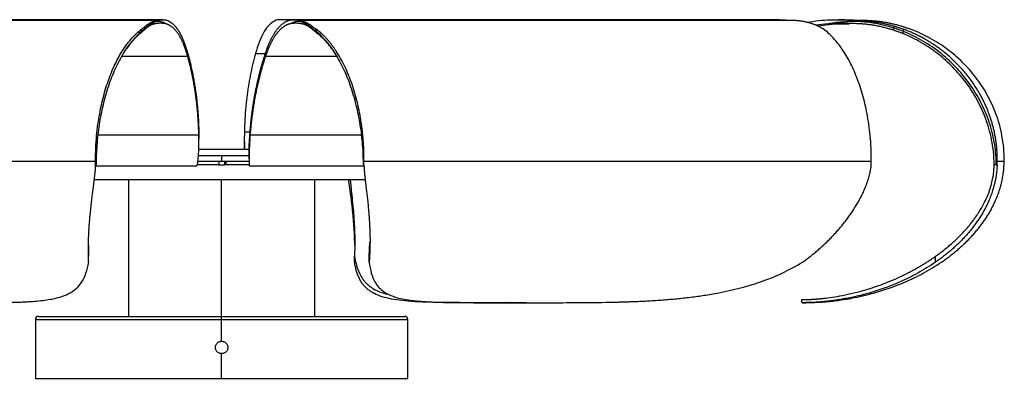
# Paper-space layout '_Derecha' of a CAD drawing. Header units: millimetres. Extents: x -192 to 312, y 0 to 116.
# Tile 2 of 2: x -5 to 312, y 0 to 116. Entities that reach past the tile are written whole.
import ezdxf

# ---------------------------------------------------------------- set-up
doc = ezdxf.new("R2010")
doc.units = ezdxf.units.MM

psp = doc.layouts.new('_Derecha')

# ---------------------------------------------------------------- linework, layer by layer
at = {"color": 7, "linetype": 'Continuous', "lineweight": 25}
for p, q in [((39.52, 115.42), (-121.61, 115.42)), ((41.06, 115.7), (-119.82, 115.7)), ((239.82, 115.7), (78.94, 115.7)), ((243.77, 115.42), (84.8, 115.42)), ((243.77, 115.42), (239.82, 115.61)), ((255.5, 114.4), (251.36, 113.88)), ((251.92, 113.69), (257.61, 114.4)), ((257.61, 114.4), (262.2, 114.4)), ((260.89, 115.7), (258.76, 115.7)), ((266.41, 115.42), (260.88, 115.61)), ((266.41, 115.42), (264.25, 115.42)), ((33.73, 111.23), (34.21, 111.88)), ((34.21, 111.88), (34.21, 112.62)), ((34.96, 112.29), (35.51, 112.95)), ((35.51, 112.95), (35.51, 113.63)), ((89.09, 113.63), (89.09, 112.95)), ((89.63, 112.29), (89.09, 112.95)), ((90.45, 112.62), (90.45, 111.88)), ((90.92, 111.23), (90.45, 111.88)), ((276.5, 112.29), (276.6, 112.95)), ((276.6, 113.63), (276.6, 112.95)), ((279.41, 111.23), (279.66, 111.88)), ((279.66, 112.62), (279.66, 111.88)), ((52.68, 76.32), (52.68, 77.26)), ((67.32, 77.26), (67.32, 76.32)), ((52.62, 73.9), (68.89, 73.9)), ((19.43, 69.9), (-146.21, 69.9)), ((68.78, 69.9), (52.35, 69.9)), ((52.53, 71.9), (68.86, 71.9)), ((59.11, 69.9), (59.11, 68.9)), ((60, 71.9), (60, 69.9)), ((61, 68.9), (61, 69.9)), ((61.38, 69.9), (61.38, 68.9)), ((68.82, 71.77), (68.82, 70.77)), ((269.27, 69.9), (105.84, 69.9)), ((105.84, 68.91), (105.84, 69.9)), ((309.82, 68.91), (309.84, 69.9)), ((312.06, 69.9), (309.84, 69.9)), ((19.41, 68.54), (51.89, 68.54)), ((19.58, 68.9), (19.43, 68.9)), ((59, 68.9), (61, 68.9)), ((69, 68.54), (105.86, 68.54)), ((105.69, 68.9), (105.84, 68.91)), ((309.54, 68.9), (308.85, 68.9)), ((309.54, 68.9), (309.82, 68.91)), ((106.26, 64), (18.94, 64)), ((30, 64), (30, 20)), ((60, 11.96), (60, 64)), ((90, 20), (90, 64)), ((17.11, 42.83), (17.17, 39.38)), ((107.53, 39.38), (107.77, 43.88)), ((17.17, 37.49), (17.17, 39.38)), ((102.83, 37.49), (102.83, 39.38)), ((107.53, 37.49), (107.53, 39.38)), ((290, 37.49), (290, 39.38)), ((151.33, 24.53), (152.04, 24.4)), ((152.04, 24.4), (152.85, 24.55)), ((158.24, 24.4), (152.04, 24.4)), ((154.31, 24.4), (155.55, 24.4)), ((246.94, 24.62), (246.94, 24.4)), ((246.97, 24.4), (246.99, 24.4)), ((1, 20), (119, 20)), ((0, 19), (0, 0)), ((120, 0), (120, 19)), ((60, 0), (60, 7.96)), ((0, 0), (120, 0))]:
    psp.add_line(p, q, dxfattribs=at)
at = {"color": 8, "linetype": 'Continuous', "lineweight": 25}
for p, q in [((70.91, 104.81), (74.13, 104.81)), ((49.09, 103.81), (27.78, 103.81)), ((97.15, 103.81), (74.13, 103.81)), ((67.34, 79.48), (69.18, 79.48)), ((52.66, 78.48), (20.18, 78.48)), ((105.06, 78.48), (69.18, 78.48)), ((0, 19), (120, 19))]:
    psp.add_line(p, q, dxfattribs=at)
at = {"color": 7, "linetype": 'Continuous', "lineweight": 25}
for centre, start, end in [((1, 19), 90, 180), ((119, 19), 0, 90)]:
    psp.add_arc(centre, 1, start, end, dxfattribs=at)
for points, knots in [([(38.83, 114.4), (38.76, 114.39), (38.63, 114.38), (38.43, 114.34), (38.23, 114.3), (38.03, 114.24), (37.82, 114.18), (37.57, 114.08), (37.25, 113.94), (36.88, 113.75), (36.51, 113.52), (36.13, 113.26), (35.75, 112.97), (35.36, 112.65), (35.09, 112.41), (34.96, 112.29)], [0, 0, 0, 0, 0.055278, 0.11041, 0.165402, 0.220264, 0.275008, 0.329646, 0.425422, 0.521008, 0.616509, 0.712046, 0.807749, 0.903719, 1, 1, 1, 1]), ([(35.51, 113.63), (35.58, 113.69), (35.73, 113.81), (35.96, 113.99), (36.18, 114.15), (36.4, 114.3), (36.62, 114.45), (36.84, 114.58), (37.06, 114.71), (37.27, 114.82), (37.48, 114.93), (37.69, 115.02), (37.9, 115.11), (38.11, 115.18), (38.32, 115.25), (38.52, 115.3), (38.73, 115.35), (38.93, 115.38), (39.13, 115.4), (39.33, 115.42), (39.46, 115.42), (39.52, 115.42)], [0, 0, 0, 0, 0.05287, 0.105637, 0.158308, 0.210886, 0.263381, 0.315814, 0.368205, 0.420576, 0.472946, 0.525336, 0.57776, 0.630236, 0.682778, 0.735398, 0.788107, 0.840915, 0.89383, 0.946857, 1, 1, 1, 1]), ([(41.95, 114.39), (41.08, 115.04), (40.1, 115.26), (37.94, 114.79), (36.76, 114.1), (35.51, 112.95)], [0, 0, 0, 0, 0.5, 0.5, 1, 1, 1, 1]), ([(41.95, 114.4), (41.86, 114.41), (41.67, 114.44), (41.39, 114.48), (41.12, 114.51), (40.84, 114.53), (40.55, 114.54), (40.27, 114.55), (39.98, 114.54), (39.7, 114.52), (39.41, 114.5), (39.12, 114.46), (38.93, 114.42), (38.83, 114.4)], [0, 0, 0, 0, 0.082375, 0.166387, 0.252056, 0.339404, 0.428453, 0.519229, 0.611757, 0.706067, 0.802189, 0.900155, 1, 1, 1, 1]), ([(39.52, 115.42), (39.59, 115.44), (39.72, 115.49), (39.91, 115.54), (40.1, 115.59), (40.29, 115.63), (40.48, 115.66), (40.66, 115.68), (40.85, 115.7), (41.03, 115.7), (41.21, 115.7), (41.39, 115.69), (41.57, 115.68), (41.74, 115.65), (41.92, 115.62), (42.09, 115.58), (42.26, 115.53), (42.43, 115.48), (42.6, 115.42), (42.77, 115.35), (42.93, 115.27), (43.1, 115.19), (43.26, 115.1), (43.42, 115), (43.58, 114.9), (43.74, 114.79), (43.9, 114.68), (44.05, 114.55), (44.2, 114.42), (44.36, 114.29), (44.51, 114.15), (44.66, 114), (44.8, 113.84), (44.95, 113.68), (45.1, 113.52), (45.24, 113.34), (45.38, 113.17), (45.52, 112.98), (45.66, 112.79), (45.8, 112.59), (45.94, 112.39), (46.07, 112.18), (46.2, 111.97), (46.34, 111.75), (46.47, 111.53), (46.6, 111.29), (46.72, 111.06), (46.85, 110.81), (46.98, 110.57), (47.1, 110.31), (47.22, 110.05), (47.34, 109.79), (47.46, 109.52), (47.58, 109.24), (47.7, 108.96), (47.81, 108.67), (47.93, 108.38), (48.04, 108.08), (48.15, 107.78), (48.26, 107.47), (48.37, 107.15), (48.48, 106.83), (48.58, 106.51), (48.69, 106.18), (48.79, 105.84), (48.89, 105.5), (48.99, 105.16), (49.06, 104.93), (49.09, 104.81)], [0, 0, 0, 0, 0.013562, 0.027136, 0.040725, 0.054331, 0.067957, 0.081606, 0.095279, 0.10898, 0.12271, 0.136473, 0.150269, 0.164102, 0.177972, 0.191883, 0.205837, 0.219834, 0.233877, 0.247967, 0.262106, 0.276295, 0.290536, 0.304829, 0.319177, 0.333581, 0.348041, 0.362558, 0.377135, 0.391772, 0.40647, 0.42123, 0.436053, 0.45094, 0.465892, 0.480909, 0.495993, 0.511144, 0.526363, 0.54165, 0.557006, 0.572433, 0.587931, 0.6035, 0.619141, 0.634855, 0.650643, 0.666504, 0.68244, 0.698452, 0.714539, 0.730702, 0.746942, 0.763259, 0.779653, 0.796126, 0.812677, 0.829307, 0.846016, 0.862804, 0.879672, 0.89662, 0.913649, 0.930757, 0.947947, 0.965217, 0.982568, 1, 1, 1, 1]), ([(49.09, 103.81), (49.04, 103.99), (48.94, 104.34), (48.79, 104.85), (48.63, 105.35), (48.47, 105.84), (48.31, 106.32), (48.14, 106.78), (47.97, 107.23), (47.8, 107.66), (47.62, 108.09), (47.44, 108.5), (47.26, 108.89), (47.08, 109.28), (46.89, 109.64), (46.7, 110), (46.5, 110.34), (46.31, 110.67), (46.1, 110.99), (45.9, 111.29), (45.69, 111.59), (45.48, 111.86), (45.27, 112.13), (45.05, 112.38), (44.83, 112.62), (44.61, 112.84), (44.39, 113.05), (44.16, 113.25), (43.92, 113.43), (43.69, 113.6), (43.45, 113.76), (43.21, 113.9), (42.96, 114.03), (42.72, 114.14), (42.46, 114.24), (42.21, 114.33), (42.04, 114.37), (41.95, 114.4)], [0, 0, 0, 0, 0.0322569, 0.0642696, 0.0960399, 0.1275696, 0.1588606, 0.1899151, 0.2207352, 0.2513232, 0.2816814, 0.3118123, 0.3417185, 0.3714026, 0.4008672, 0.4301153, 0.4591496, 0.4879731, 0.5165888, 0.5449997, 0.5732091, 0.6012201, 0.629036, 0.65666, 0.6840952, 0.7113453, 0.7384136, 0.7653041, 0.7920205, 0.8185669, 0.8449475, 0.8711666, 0.8972288, 0.9231384, 0.9489003, 0.9745192, 1, 1, 1, 1]), ([(78.93, 115.61), (78.77, 115.64), (77.89, 115.78), (76.52, 115.06), (74.83, 113.61), (73.34, 111.33), (72, 108.42), (71.28, 106.03), (70.91, 104.81)], [0, 0, 0, 0, 0.041622, 0.215902, 0.397543, 0.588116, 0.788693, 1, 1, 1, 1]), ([(74.13, 104.81), (74.19, 105), (74.32, 105.39), (74.52, 105.95), (74.72, 106.49), (74.93, 107.03), (75.13, 107.55), (75.35, 108.05), (75.56, 108.54), (75.78, 109.02), (76.01, 109.48), (76.23, 109.92), (76.46, 110.35), (76.7, 110.77), (76.93, 111.17), (77.18, 111.55), (77.42, 111.92), (77.67, 112.27), (77.92, 112.61), (78.18, 112.93), (78.44, 113.23), (78.7, 113.52), (78.97, 113.79), (79.24, 114.05), (79.51, 114.28), (79.79, 114.5), (80.08, 114.71), (80.36, 114.89), (80.65, 115.06), (80.95, 115.21), (81.25, 115.34), (81.55, 115.45), (81.85, 115.54), (82.16, 115.61), (82.48, 115.67), (82.8, 115.7), (83.12, 115.71), (83.45, 115.69), (83.78, 115.66), (84.11, 115.6), (84.45, 115.53), (84.68, 115.46), (84.8, 115.42)], [0, 0, 0, 0, 0.02872, 0.057219, 0.085498, 0.113558, 0.141401, 0.169026, 0.196436, 0.223632, 0.250616, 0.27739, 0.303956, 0.330316, 0.356472, 0.382427, 0.408185, 0.433747, 0.459117, 0.484299, 0.509295, 0.534109, 0.558745, 0.583206, 0.607496, 0.631619, 0.655581, 0.679386, 0.70304, 0.726548, 0.749917, 0.773152, 0.79626, 0.81925, 0.842129, 0.864906, 0.887591, 0.910194, 0.932725, 0.955195, 0.977616, 1, 1, 1, 1]), ([(82.17, 114.4), (82.1, 114.38), (81.95, 114.34), (81.74, 114.28), (81.53, 114.21), (81.32, 114.14), (81.11, 114.05), (80.91, 113.96), (80.7, 113.85), (80.5, 113.74), (80.3, 113.62), (80.1, 113.5), (79.91, 113.36), (79.71, 113.22), (79.52, 113.07), (79.33, 112.91), (79.14, 112.75), (78.95, 112.57), (78.77, 112.39), (78.58, 112.2), (78.4, 112.01), (78.22, 111.8), (78.04, 111.59), (77.86, 111.37), (77.69, 111.14), (77.51, 110.91), (77.34, 110.67), (77.17, 110.42), (77, 110.16), (76.83, 109.89), (76.67, 109.62), (76.5, 109.34), (76.34, 109.05), (76.18, 108.76), (76.02, 108.45), (75.87, 108.14), (75.71, 107.82), (75.56, 107.49), (75.41, 107.16), (75.26, 106.82), (75.11, 106.47), (74.97, 106.11), (74.82, 105.75), (74.68, 105.37), (74.54, 104.99), (74.4, 104.61), (74.26, 104.21), (74.17, 103.94), (74.13, 103.81)], [0, 0, 0, 0, 0.019378, 0.038835, 0.058374, 0.077996, 0.097703, 0.117498, 0.137383, 0.15736, 0.177429, 0.197595, 0.217858, 0.23822, 0.258683, 0.279248, 0.299918, 0.320694, 0.341577, 0.362569, 0.383672, 0.404886, 0.426214, 0.447656, 0.469215, 0.490891, 0.512685, 0.5346, 0.556637, 0.578796, 0.60108, 0.623489, 0.646024, 0.668688, 0.69148, 0.714402, 0.737456, 0.760642, 0.783962, 0.807416, 0.831005, 0.854731, 0.878594, 0.902595, 0.926736, 0.951016, 0.975437, 1, 1, 1, 1]), ([(85.49, 114.4), (85.39, 114.42), (85.2, 114.45), (84.92, 114.49), (84.64, 114.52), (84.35, 114.54), (84.07, 114.55), (83.8, 114.55), (83.52, 114.54), (83.25, 114.52), (82.98, 114.5), (82.71, 114.47), (82.44, 114.44), (82.26, 114.41), (82.17, 114.4)], [0, 0, 0, 0, 0.091983, 0.182313, 0.271016, 0.35812, 0.443648, 0.527624, 0.61007, 0.691005, 0.770448, 0.848418, 0.92493, 1, 1, 1, 1]), ([(84.8, 115.42), (84.87, 115.42), (85.01, 115.42), (85.22, 115.4), (85.44, 115.38), (85.65, 115.35), (85.87, 115.3), (86.09, 115.25), (86.31, 115.18), (86.54, 115.11), (86.76, 115.02), (86.99, 114.93), (87.21, 114.82), (87.44, 114.71), (87.67, 114.58), (87.9, 114.45), (88.14, 114.3), (88.37, 114.15), (88.61, 113.99), (88.85, 113.81), (89.01, 113.69), (89.09, 113.63)], [0, 0, 0, 0, 0.0531434, 0.1061703, 0.1590848, 0.211893, 0.2646023, 0.3172222, 0.3697638, 0.4222398, 0.4746644, 0.5270535, 0.5794243, 0.6317954, 0.6841865, 0.7366186, 0.7891138, 0.8416925, 0.8943629, 0.9471301, 1, 1, 1, 1]), ([(89.63, 112.29), (89.55, 112.36), (89.39, 112.5), (89.14, 112.69), (88.9, 112.88), (88.66, 113.06), (88.43, 113.22), (88.19, 113.38), (87.96, 113.52), (87.73, 113.66), (87.5, 113.78), (87.27, 113.9), (87.04, 114), (86.82, 114.09), (86.59, 114.17), (86.37, 114.24), (86.15, 114.3), (85.93, 114.34), (85.71, 114.38), (85.56, 114.39), (85.49, 114.4)], [0, 0, 0, 0, 0.055588, 0.111082, 0.166491, 0.221822, 0.277087, 0.332309, 0.387516, 0.442732, 0.497981, 0.553286, 0.608668, 0.664149, 0.719745, 0.775475, 0.831353, 0.887392, 0.943605, 1, 1, 1, 1]), ([(252.11, 113.63), (251.97, 113.69), (251.7, 113.81), (251.28, 113.99), (250.86, 114.15), (250.44, 114.3), (250.01, 114.45), (249.59, 114.58), (249.16, 114.71), (248.72, 114.82), (248.29, 114.93), (247.85, 115.02), (247.41, 115.11), (246.96, 115.18), (246.52, 115.25), (246.07, 115.3), (245.61, 115.35), (245.16, 115.38), (244.7, 115.4), (244.24, 115.42), (243.93, 115.42), (243.77, 115.42)], [0, 0, 0, 0, 0.05287, 0.105637, 0.158308, 0.210886, 0.263381, 0.315814, 0.368205, 0.420576, 0.472946, 0.525336, 0.57776, 0.630236, 0.682778, 0.735398, 0.788107, 0.840915, 0.89383, 0.946857, 1, 1, 1, 1]), ([(248.57, 114.81), (248.9, 114.87), (251.64, 115.43), (256.89, 115.84), (261.82, 115.56), (264.25, 115.42)], [0, 0, 0, 0, 0.064955, 0.539117, 1, 1, 1, 1]), ([(264.51, 114.4), (264.23, 114.42), (263.69, 114.45), (262.88, 114.49), (262.08, 114.52), (261.3, 114.54), (260.53, 114.55), (259.77, 114.55), (259.03, 114.54), (258.3, 114.52), (257.58, 114.5), (256.88, 114.47), (256.19, 114.44), (255.73, 114.41), (255.5, 114.4)], [0, 0, 0, 0, 0.091983, 0.182313, 0.271016, 0.35812, 0.443648, 0.527624, 0.61007, 0.691005, 0.770448, 0.848418, 0.92493, 1, 1, 1, 1]), ([(264.25, 115.42), (264.47, 115.42), (264.91, 115.42), (265.57, 115.4), (266.23, 115.38), (266.89, 115.35), (267.54, 115.3), (268.2, 115.25), (268.85, 115.18), (269.5, 115.11), (270.15, 115.02), (270.8, 114.93), (271.45, 114.82), (272.1, 114.71), (272.74, 114.58), (273.39, 114.45), (274.03, 114.3), (274.68, 114.15), (275.32, 113.99), (275.96, 113.81), (276.39, 113.69), (276.6, 113.63)], [0, 0, 0, 0, 0.053143, 0.10617, 0.159085, 0.211893, 0.264602, 0.317222, 0.369764, 0.42224, 0.474664, 0.527054, 0.579424, 0.631795, 0.684186, 0.736619, 0.789114, 0.841692, 0.894363, 0.94713, 1, 1, 1, 1]), ([(276.5, 112.29), (276.28, 112.36), (275.85, 112.5), (275.2, 112.69), (274.54, 112.88), (273.89, 113.06), (273.23, 113.22), (272.57, 113.38), (271.91, 113.52), (271.25, 113.66), (270.58, 113.78), (269.92, 113.9), (269.25, 114), (268.58, 114.09), (267.9, 114.17), (267.23, 114.24), (266.55, 114.3), (265.87, 114.34), (265.19, 114.38), (264.74, 114.39), (264.51, 114.4)], [0, 0, 0, 0, 0.055588, 0.111082, 0.166491, 0.221822, 0.277087, 0.332309, 0.387516, 0.442732, 0.497981, 0.553286, 0.608668, 0.664149, 0.719745, 0.775475, 0.831353, 0.887392, 0.943605, 1, 1, 1, 1]), ([(278.81, 113.63), (278.6, 113.69), (278.17, 113.81), (277.53, 113.99), (276.88, 114.15), (276.24, 114.3), (275.59, 114.45), (274.94, 114.58), (274.29, 114.71), (273.64, 114.82), (272.99, 114.93), (272.34, 115.02), (271.69, 115.11), (271.03, 115.18), (270.38, 115.25), (269.72, 115.3), (269.06, 115.35), (268.4, 115.38), (267.74, 115.4), (267.07, 115.42), (266.63, 115.42), (266.41, 115.42)], [0, 0, 0, 0, 0.05287, 0.105637, 0.158308, 0.210886, 0.263381, 0.315814, 0.368205, 0.420576, 0.472946, 0.525336, 0.57776, 0.630236, 0.682778, 0.735398, 0.788107, 0.840915, 0.89383, 0.946857, 1, 1, 1, 1]), ([(19.43, 69.9), (19.39, 72.99), (19.52, 75.73), (19.87, 79.54), (20.01, 80.76), (20.34, 83.13), (20.52, 84.27), (21.12, 87.58), (21.59, 89.64), (22.66, 93.53), (23.25, 95.36), (24.54, 98.8), (25.24, 100.42), (26.74, 103.45), (28.34, 106.28), (30.61, 109.27), (32.11, 110.8), (33.14, 111.76), (33.67, 112.21), (34.21, 112.62)], [0, 0, 0, 0, 0.125, 0.125, 0.1875, 0.1875, 0.25, 0.25, 0.375, 0.375, 0.5, 0.5, 0.625, 0.625, 0.75, 0.875, 0.9375, 0.9375, 1, 1, 1, 1]), ([(34.21, 111.88), (32.13, 110.17), (30.1, 107.75), (27.37, 103.26), (26.51, 101.61), (24.91, 98.1), (24.18, 96.22), (22.87, 92.31), (22.29, 90.26), (21.3, 86.08), (20.89, 83.94), (20.23, 79.63), (19.98, 77.46), (19.66, 73.14), (19.58, 71), (19.58, 68.9)], [0, 0, 0, 0, 0.25, 0.25, 0.375, 0.375, 0.5, 0.5, 0.625, 0.625, 0.75, 0.75, 0.875, 0.875, 1, 1, 1, 1]), ([(33.73, 111.23), (32.71, 110.33), (31.21, 109.01), (29.88, 107.07), (29.45, 106.44)], [0, 0, 0, 0, 0.676162, 1, 1, 1, 1]), ([(34.96, 112.29), (34.91, 112.24), (34.81, 112.15), (34.65, 112.01), (34.48, 111.86), (34.31, 111.71), (34.12, 111.56), (33.93, 111.4), (33.8, 111.28), (33.73, 111.23)], [0, 0, 0, 0, 0.141412, 0.283193, 0.42541, 0.568131, 0.711425, 0.855358, 1, 1, 1, 1]), ([(34.21, 112.62), (34.28, 112.67), (34.43, 112.78), (34.63, 112.93), (34.82, 113.08), (35.01, 113.23), (35.18, 113.37), (35.35, 113.5), (35.46, 113.59), (35.51, 113.63)], [0, 0, 0, 0, 0.144437, 0.288234, 0.431461, 0.574183, 0.716469, 0.858386, 1, 1, 1, 1]), ([(89.09, 113.63), (89.15, 113.59), (89.26, 113.5), (89.44, 113.37), (89.62, 113.23), (89.82, 113.08), (90.02, 112.93), (90.23, 112.78), (90.38, 112.67), (90.45, 112.62)], [0, 0, 0, 0, 0.141614, 0.283531, 0.425817, 0.568539, 0.711766, 0.855563, 1, 1, 1, 1]), ([(90.92, 111.23), (90.85, 111.28), (90.71, 111.4), (90.51, 111.56), (90.32, 111.71), (90.13, 111.86), (89.96, 112.01), (89.79, 112.15), (89.68, 112.24), (89.63, 112.29)], [0, 0, 0, 0, 0.1446397, 0.2885719, 0.4318646, 0.5745858, 0.7168035, 0.8585857, 1, 1, 1, 1]), ([(105.84, 69.9), (105.85, 70.12), (105.85, 70.56), (105.85, 71.23), (105.84, 71.89), (105.83, 72.55), (105.82, 73.21), (105.8, 73.87), (105.77, 74.53), (105.73, 75.19), (105.7, 75.85), (105.65, 76.51), (105.6, 77.17), (105.55, 77.83), (105.48, 78.49), (105.42, 79.15), (105.35, 79.8), (105.27, 80.46), (105.18, 81.12), (105.09, 81.77), (104.87, 83.31), (104.47, 85.69), (103.78, 88.86), (102.96, 91.93), (102.01, 94.94), (100.92, 97.86), (99.69, 100.64), (98.36, 103.23), (97.22, 105.1), (96.36, 106.38), (95.81, 107.15), (95.25, 107.9), (94.68, 108.6), (94.1, 109.28), (93.51, 109.92), (92.92, 110.53), (92.31, 111.1), (91.7, 111.64), (91.08, 112.15), (90.66, 112.47), (90.45, 112.62)], [0, 0, 0, 0, 0.011903, 0.023796, 0.035682, 0.047565, 0.059447, 0.071332, 0.083224, 0.095125, 0.107039, 0.118969, 0.130917, 0.142889, 0.154885, 0.16691, 0.178967, 0.191059, 0.203189, 0.215359, 0.227574, 0.289085, 0.350626, 0.412578, 0.475313, 0.541322, 0.607035, 0.672865, 0.739223, 0.76322, 0.787104, 0.810892, 0.834603, 0.858256, 0.881869, 0.905461, 0.929052, 0.952659, 0.976302, 1, 1, 1, 1]), ([(105.69, 68.9), (105.69, 71), (105.61, 73.14), (105.27, 77.46), (105.01, 79.63), (104.33, 83.94), (103.9, 86.08), (102.86, 90.26), (102.26, 92.31), (100.89, 96.22), (100.13, 98.1), (98.48, 101.61), (97.58, 103.26), (94.73, 107.75), (92.62, 110.17), (90.45, 111.88)], [0, 0, 0, 0, 0.125, 0.125, 0.25, 0.25, 0.375, 0.375, 0.5, 0.5, 0.625, 0.625, 0.75, 0.75, 1, 1, 1, 1]), ([(95.51, 106.27), (95.02, 106.96), (93.59, 108.96), (91.98, 110.33), (90.92, 111.23)], [0, 0, 0, 0, 0.34389, 1, 1, 1, 1]), ([(253.88, 112.62), (253.8, 112.67), (253.65, 112.78), (253.41, 112.93), (253.17, 113.08), (252.92, 113.23), (252.66, 113.37), (252.39, 113.5), (252.2, 113.59), (252.11, 113.63)], [0, 0, 0, 0, 0.1444366, 0.2882342, 0.4314605, 0.574183, 0.7164692, 0.858386, 1, 1, 1, 1]), ([(269.27, 69.9), (269.31, 72.99), (269.17, 75.73), (268.81, 79.54), (268.66, 80.76), (268.32, 83.13), (268.14, 84.27), (267.51, 87.58), (267.02, 89.64), (265.91, 93.53), (265.29, 95.36), (263.94, 98.8), (263.22, 100.42), (261.66, 103.45), (259.99, 106.28), (257.63, 109.27), (256.07, 110.8), (255, 111.76), (254.45, 112.21), (253.88, 112.62)], [0, 0, 0, 0, 0.125, 0.125, 0.1875, 0.1875, 0.25, 0.25, 0.375, 0.375, 0.5, 0.5, 0.625, 0.625, 0.75, 0.875, 0.9375, 0.9375, 1, 1, 1, 1]), ([(279.41, 111.23), (279.27, 111.28), (278.99, 111.4), (278.57, 111.56), (278.16, 111.71), (277.74, 111.86), (277.33, 112.01), (276.91, 112.15), (276.64, 112.24), (276.5, 112.29)], [0, 0, 0, 0, 0.1446397, 0.2885719, 0.4318646, 0.5745858, 0.7168035, 0.8585857, 1, 1, 1, 1]), ([(276.6, 113.63), (276.75, 113.59), (277.04, 113.5), (277.47, 113.37), (277.91, 113.23), (278.35, 113.08), (278.78, 112.93), (279.22, 112.78), (279.52, 112.67), (279.66, 112.62)], [0, 0, 0, 0, 0.141614, 0.283531, 0.425817, 0.568539, 0.711766, 0.855563, 1, 1, 1, 1]), ([(281.88, 112.62), (281.73, 112.67), (281.44, 112.78), (281, 112.93), (280.56, 113.08), (280.13, 113.23), (279.69, 113.37), (279.25, 113.5), (278.96, 113.59), (278.81, 113.63)], [0, 0, 0, 0, 0.144437, 0.288234, 0.431461, 0.574183, 0.716469, 0.858386, 1, 1, 1, 1]), ([(308.85, 68.9), (308.85, 71.86), (308.54, 74.52), (307.8, 78.23), (307.51, 79.42), (306.85, 81.73), (306.47, 82.85), (305.66, 85.02), (305.22, 86.07), (304.28, 88.11), (302.78, 91.08), (299.84, 95.62), (297.07, 98.83), (294.11, 101.87), (290.96, 104.72), (286.49, 107.76), (283.55, 109.34), (281.53, 110.33), (280.48, 110.8), (279.41, 111.23)], [0, 0, 0, 0, 0.125, 0.125, 0.1875, 0.1875, 0.25, 0.25, 0.3125, 0.3125, 0.375, 0.5, 0.625, 0.625, 0.75, 0.875, 0.9375, 0.9375, 1, 1, 1, 1]), ([(309.84, 69.9), (309.84, 70.12), (309.85, 70.56), (309.85, 71.23), (309.84, 71.89), (309.82, 72.55), (309.79, 73.21), (309.74, 73.87), (309.69, 74.53), (309.62, 75.19), (309.55, 75.85), (309.46, 76.51), (309.36, 77.17), (309.25, 77.83), (309.13, 78.49), (309, 79.15), (308.86, 79.8), (308.71, 80.46), (308.54, 81.12), (308.37, 81.77), (307.94, 83.31), (307.14, 85.69), (305.79, 88.86), (304.19, 91.93), (302.32, 94.94), (300.18, 97.86), (297.78, 100.64), (295.16, 103.23), (292.94, 105.1), (291.24, 106.38), (290.16, 107.15), (289.06, 107.9), (287.95, 108.6), (286.81, 109.28), (285.66, 109.92), (284.5, 110.53), (283.31, 111.1), (282.11, 111.64), (280.9, 112.15), (280.07, 112.47), (279.66, 112.62)], [0, 0, 0, 0, 0.011903, 0.023796, 0.035682, 0.047565, 0.059447, 0.071332, 0.083224, 0.095125, 0.107039, 0.118969, 0.130917, 0.142889, 0.154885, 0.16691, 0.178967, 0.191059, 0.203189, 0.215359, 0.227574, 0.289085, 0.350626, 0.412578, 0.475313, 0.541322, 0.607035, 0.672865, 0.739223, 0.76322, 0.787104, 0.810892, 0.834603, 0.858256, 0.881869, 0.905461, 0.929052, 0.952659, 0.976302, 1, 1, 1, 1]), ([(309.54, 68.9), (309.54, 71), (309.38, 73.14), (308.71, 77.46), (308.21, 79.63), (306.87, 83.94), (306.02, 86.08), (303.99, 90.26), (302.81, 92.31), (300.13, 96.22), (298.64, 98.1), (295.39, 101.61), (293.64, 103.26), (288.06, 107.75), (283.92, 110.17), (279.66, 111.88)], [0, 0, 0, 0, 0.125, 0.125, 0.25, 0.25, 0.375, 0.375, 0.5, 0.5, 0.625, 0.625, 0.75, 0.75, 1, 1, 1, 1]), ([(312.06, 69.9), (312.14, 72.99), (311.87, 75.73), (311.15, 79.54), (310.87, 80.76), (310.21, 83.13), (309.83, 84.27), (308.61, 87.58), (307.64, 89.64), (305.47, 93.53), (304.26, 95.36), (301.62, 98.8), (300.19, 100.42), (297.13, 103.45), (293.87, 106.28), (289.24, 109.27), (286.18, 110.8), (284.08, 111.76), (283, 112.21), (281.88, 112.62)], [0, 0, 0, 0, 0.125, 0.125, 0.1875, 0.1875, 0.25, 0.25, 0.375, 0.375, 0.5, 0.5, 0.625, 0.625, 0.75, 0.875, 0.9375, 0.9375, 1, 1, 1, 1]), ([(49.09, 104.81), (49.17, 104.54), (49.32, 103.99), (49.53, 103.17), (49.74, 102.34), (49.95, 101.51), (50.14, 100.68), (50.33, 99.84), (50.51, 99), (50.69, 98.15), (50.85, 97.3), (51.01, 96.45), (51.16, 95.59), (51.31, 94.73), (51.45, 93.86), (51.58, 92.99), (51.7, 92.12), (51.81, 91.24), (51.92, 90.36), (52.02, 89.48), (52.12, 88.59), (52.2, 87.69), (52.28, 86.8), (52.36, 85.9), (52.42, 84.99), (52.48, 84.08), (52.53, 83.17), (52.57, 82.25), (52.61, 81.33), (52.64, 80.41), (52.65, 79.79), (52.66, 79.48)], [0, 0, 0, 0, 0.031553, 0.06331, 0.095272, 0.127439, 0.159814, 0.192394, 0.225183, 0.258179, 0.291384, 0.324797, 0.358421, 0.392254, 0.426298, 0.460553, 0.495019, 0.529697, 0.564588, 0.599691, 0.635008, 0.670538, 0.706283, 0.742242, 0.778417, 0.814806, 0.851412, 0.888234, 0.925272, 0.962527, 1, 1, 1, 1]), ([(70.91, 104.81), (70.83, 104.54), (70.68, 103.99), (70.47, 103.17), (70.26, 102.34), (70.05, 101.51), (69.86, 100.68), (69.67, 99.84), (69.49, 99), (69.31, 98.15), (69.15, 97.3), (68.99, 96.45), (68.84, 95.59), (68.69, 94.73), (68.55, 93.86), (68.42, 92.99), (68.3, 92.12), (68.19, 91.24), (68.08, 90.36), (67.98, 89.48), (67.88, 88.59), (67.8, 87.69), (67.72, 86.8), (67.64, 85.9), (67.58, 84.99), (67.52, 84.08), (67.47, 83.17), (67.43, 82.25), (67.39, 81.33), (67.36, 80.41), (67.35, 79.79), (67.34, 79.48)], [0, 0, 0, 0, 0.031553, 0.06331, 0.095272, 0.127439, 0.159814, 0.192394, 0.225183, 0.258179, 0.291384, 0.324797, 0.358421, 0.392254, 0.426298, 0.460553, 0.495019, 0.529697, 0.564588, 0.599691, 0.635008, 0.670538, 0.706283, 0.742242, 0.778417, 0.814806, 0.851412, 0.888234, 0.925272, 0.962527, 1, 1, 1, 1]), ([(69.18, 79.48), (69.21, 79.85), (69.27, 80.6), (69.37, 81.71), (69.48, 82.83), (69.6, 83.93), (69.73, 85.03), (69.87, 86.12), (70.02, 87.21), (70.18, 88.29), (70.35, 89.37), (70.53, 90.44), (70.72, 91.5), (70.92, 92.56), (71.13, 93.61), (71.36, 94.66), (71.59, 95.7), (71.83, 96.73), (72.08, 97.76), (72.34, 98.79), (72.61, 99.8), (72.9, 100.82), (73.19, 101.82), (73.49, 102.82), (73.8, 103.82), (74.02, 104.48), (74.13, 104.81)], [0, 0, 0, 0, 0.045252, 0.090187, 0.134805, 0.179108, 0.223095, 0.266768, 0.310126, 0.353172, 0.395906, 0.438328, 0.480439, 0.522241, 0.563733, 0.604917, 0.645794, 0.686364, 0.726628, 0.766588, 0.806244, 0.845597, 0.884648, 0.923398, 0.961848, 1, 1, 1, 1]), ([(52.66, 78.48), (52.65, 78.85), (52.63, 79.6), (52.6, 80.71), (52.55, 81.83), (52.49, 82.93), (52.42, 84.03), (52.34, 85.12), (52.25, 86.21), (52.15, 87.29), (52.04, 88.37), (51.92, 89.44), (51.78, 90.5), (51.64, 91.56), (51.49, 92.61), (51.32, 93.66), (51.15, 94.7), (50.96, 95.73), (50.77, 96.76), (50.56, 97.79), (50.34, 98.8), (50.11, 99.82), (49.87, 100.82), (49.62, 101.82), (49.37, 102.82), (49.18, 103.48), (49.09, 103.81)], [0, 0, 0, 0, 0.045255, 0.090193, 0.134813, 0.179118, 0.223107, 0.266782, 0.310142, 0.353189, 0.395923, 0.438346, 0.480458, 0.522259, 0.563752, 0.604935, 0.645811, 0.68638, 0.726643, 0.766601, 0.806256, 0.845607, 0.884656, 0.923403, 0.961851, 1, 1, 1, 1]), ([(74.13, 103.81), (74.04, 103.54), (73.86, 102.99), (73.6, 102.17), (73.34, 101.34), (73.09, 100.51), (72.85, 99.68), (72.62, 98.84), (72.4, 98), (72.18, 97.15), (71.96, 96.3), (71.76, 95.45), (71.56, 94.59), (71.37, 93.73), (71.18, 92.86), (71.01, 92), (70.84, 91.12), (70.67, 90.24), (70.52, 89.36), (70.37, 88.48), (70.22, 87.59), (70.09, 86.7), (69.96, 85.8), (69.84, 84.9), (69.72, 83.99), (69.61, 83.08), (69.51, 82.17), (69.42, 81.25), (69.33, 80.33), (69.25, 79.41), (69.2, 78.79), (69.18, 78.48)], [0, 0, 0, 0, 0.03155, 0.063305, 0.095265, 0.127431, 0.159803, 0.192382, 0.225169, 0.258164, 0.291368, 0.324781, 0.358403, 0.392236, 0.426279, 0.460534, 0.495, 0.529679, 0.56457, 0.599674, 0.634991, 0.670522, 0.706268, 0.742229, 0.778404, 0.814796, 0.851403, 0.888227, 0.925267, 0.962525, 1, 1, 1, 1]), ([(52.66, 79.48), (52.67, 78.8), (52.68, 78.03), (52.68, 77.34), (52.68, 77.26)], [0, 0, 0, 0, 0.886046, 1, 1, 1, 1]), ([(67.34, 79.48), (67.33, 78.81), (67.31, 77.47), (67.33, 75.67), (67.35, 74.48), (67.38, 73.95), (67.39, 73.9)], [0, 0, 0, 0, 0.326656, 0.648795, 0.966474, 1, 1, 1, 1]), ([(68.83, 71.77), (68.83, 72.34), (68.84, 73.59), (68.95, 76.21), (69.1, 78.38), (69.18, 79.48)], [0, 0, 0, 0, 0.290789, 0.641284, 1, 1, 1, 1]), ([(51.89, 68.56), (51.92, 68.56), (52.01, 68.56), (52.12, 68.8), (52.24, 69.18), (52.35, 69.74), (52.48, 70.75), (52.61, 72.5), (52.7, 75.21), (52.67, 77.38), (52.66, 78.48)], [0, 0, 0, 0, 0.056051, 0.134818, 0.215435, 0.298069, 0.382857, 0.584008, 0.789599, 1, 1, 1, 1]), ([(67.36, 73.9), (67.35, 74.33), (67.32, 75.06), (67.33, 75.96), (67.33, 76.32)], [0, 0, 0, 0, 0.601631, 1, 1, 1, 1]), ([(69.18, 78.48), (69.13, 77.81), (69.04, 76.48), (68.93, 74.67), (68.87, 73.04), (68.83, 71.63), (68.82, 70.26), (68.86, 69.17), (68.92, 68.51), (68.99, 68.6), (69, 68.63)], [0, 0, 0, 0, 0.126634, 0.251531, 0.374712, 0.496258, 0.616306, 0.784019, 0.943662, 1, 1, 1, 1]), ([(59.11, 69.9), (58.52, 69.9), (57.41, 69.9), (55.78, 69.9), (54.4, 69.9), (53.33, 69.9), (52.66, 69.9), (52.44, 69.9), (52.36, 69.9)], [0, 0, 0, 0, 0.193543, 0.361562, 0.521165, 0.692007, 0.890431, 1, 1, 1, 1]), ([(69, 69.9), (68.99, 69.9), (68.94, 69.9), (68.64, 69.9), (68.05, 69.9), (67.21, 69.9), (66.1, 69.9), (64.71, 69.9), (63.07, 69.9), (61.97, 69.9), (61.38, 69.9)], [0, 0, 0, 0, 0.073995, 0.258966, 0.414587, 0.54504, 0.65736, 0.762291, 0.872755, 1, 1, 1, 1]), ([(17.18, 37.49), (17.17, 37.64), (17.15, 37.94), (17.14, 38.39), (17.12, 38.85), (17.11, 39.32), (17.1, 39.79), (17.09, 40.27), (17.08, 40.75), (17.08, 41.24), (17.08, 41.73), (17.08, 42.23), (17.09, 42.74), (17.1, 43.25), (17.11, 43.76), (17.12, 44.28), (17.14, 44.81), (17.16, 45.34), (17.18, 45.88), (17.2, 46.42), (17.23, 46.97), (17.26, 47.53), (17.29, 48.09), (17.33, 48.65), (17.37, 49.23), (17.41, 49.81), (17.45, 50.39), (17.5, 50.98), (17.55, 51.58), (17.6, 52.18), (17.71, 53.29), (17.87, 54.87), (18.1, 56.89), (18.34, 58.76), (18.54, 60.29), (18.69, 61.52), (18.82, 62.49), (18.93, 63.43), (19.04, 64.33), (19.14, 65.2), (19.22, 66.03), (19.3, 66.81), (19.36, 67.56), (19.4, 68.25), (19.42, 68.69), (19.43, 68.91)], [0, 0, 0, 0, 0.020812, 0.041507, 0.062086, 0.082554, 0.102912, 0.123164, 0.143312, 0.16336, 0.183309, 0.203165, 0.222929, 0.242604, 0.262194, 0.281703, 0.301132, 0.320487, 0.339771, 0.358986, 0.378138, 0.397229, 0.416264, 0.435247, 0.454182, 0.473073, 0.491925, 0.510742, 0.529532, 0.548299, 0.567052, 0.631413, 0.689654, 0.741684, 0.787312, 0.813888, 0.83934, 0.863655, 0.886809, 0.908778, 0.929547, 0.949093, 0.967381, 0.984366, 1, 1, 1, 1]), ([(59.11, 68.9), (58.52, 68.9), (57.41, 68.9), (55.79, 68.9), (54.41, 68.9), (53.33, 68.9), (52.56, 68.9), (52.29, 68.9), (52.15, 68.9)], [0, 0, 0, 0, 0.177213, 0.331082, 0.477184, 0.63344, 0.814783, 1, 1, 1, 1]), ([(69.07, 68.9), (69.05, 68.9), (68.99, 68.9), (68.64, 68.9), (68.04, 68.9), (67.2, 68.9), (66.09, 68.9), (64.7, 68.9), (63.07, 68.9), (61.97, 68.9), (61.38, 68.9)], [0, 0, 0, 0, 0.1618425, 0.3290562, 0.4697696, 0.5877812, 0.6894667, 0.7845446, 0.8846762, 1, 1, 1, 1]), ([(105.85, 68.91), (105.85, 68.79), (105.86, 68.56), (105.87, 68.19), (105.9, 67.81), (105.92, 67.42), (105.95, 67.01), (105.99, 66.59), (106.03, 66.16), (106.07, 65.71), (106.12, 65.25), (106.17, 64.78), (106.22, 64.3), (106.27, 63.8), (106.33, 63.3), (106.39, 62.78), (106.45, 62.26), (106.51, 61.73), (106.58, 61.18), (106.69, 60.25), (106.85, 58.86), (107.07, 56.98), (107.27, 54.94), (107.43, 53.12), (107.54, 51.58), (107.62, 50.35), (107.68, 49.14), (107.73, 47.96), (107.77, 46.8), (107.8, 45.67), (107.81, 44.56), (107.8, 43.48), (107.79, 42.42), (107.76, 41.39), (107.72, 40.37), (107.67, 39.39), (107.61, 38.42), (107.56, 37.8), (107.53, 37.49)], [0, 0, 0, 0, 0.008449, 0.017311, 0.026576, 0.036236, 0.046284, 0.056712, 0.067514, 0.078684, 0.090217, 0.102111, 0.114363, 0.12697, 0.13993, 0.153237, 0.166887, 0.180877, 0.195205, 0.20987, 0.255635, 0.307917, 0.366518, 0.431342, 0.470306, 0.509364, 0.548573, 0.587975, 0.627607, 0.667506, 0.707704, 0.748234, 0.789128, 0.830412, 0.872115, 0.914263, 0.956884, 1, 1, 1, 1]), ([(247.17, 37.49), (247.38, 37.64), (247.79, 37.94), (248.41, 38.39), (249.01, 38.85), (249.62, 39.32), (250.21, 39.79), (250.8, 40.27), (251.38, 40.75), (251.95, 41.24), (252.52, 41.73), (253.08, 42.23), (253.64, 42.74), (254.19, 43.25), (254.73, 43.76), (255.26, 44.28), (255.79, 44.81), (256.31, 45.34), (256.83, 45.88), (257.34, 46.42), (257.84, 46.97), (258.34, 47.53), (258.83, 48.09), (259.31, 48.65), (259.78, 49.23), (260.25, 49.81), (260.71, 50.39), (261.17, 50.98), (261.61, 51.58), (262.06, 52.18), (262.84, 53.29), (263.89, 54.87), (265.09, 56.89), (266.09, 58.76), (266.82, 60.29), (267.35, 61.52), (267.73, 62.49), (268.06, 63.43), (268.36, 64.33), (268.61, 65.2), (268.81, 66.03), (268.98, 66.81), (269.11, 67.56), (269.2, 68.25), (269.24, 68.69), (269.25, 68.91)], [0, 0, 0, 0, 0.020812, 0.041507, 0.062086, 0.082554, 0.102912, 0.123164, 0.143312, 0.16336, 0.183309, 0.203165, 0.222929, 0.242604, 0.262194, 0.281703, 0.301132, 0.320487, 0.339771, 0.358986, 0.378138, 0.397229, 0.416264, 0.435247, 0.454182, 0.473073, 0.491925, 0.510742, 0.529532, 0.548299, 0.567052, 0.631413, 0.689654, 0.741684, 0.787312, 0.813888, 0.83934, 0.863655, 0.886809, 0.908778, 0.929547, 0.949093, 0.967381, 0.984366, 1, 1, 1, 1]), ([(309.82, 68.91), (309.82, 68.79), (309.81, 68.56), (309.79, 68.19), (309.77, 67.81), (309.74, 67.42), (309.7, 67.01), (309.66, 66.59), (309.6, 66.16), (309.54, 65.71), (309.47, 65.25), (309.4, 64.78), (309.31, 64.3), (309.21, 63.8), (309.1, 63.3), (308.98, 62.78), (308.85, 62.26), (308.71, 61.73), (308.55, 61.18), (308.27, 60.25), (307.79, 58.86), (307.03, 56.98), (306.05, 54.94), (305.04, 53.12), (304.07, 51.58), (303.24, 50.35), (302.36, 49.14), (301.44, 47.96), (300.47, 46.8), (299.47, 45.67), (298.42, 44.56), (297.34, 43.48), (296.21, 42.42), (295.05, 41.39), (293.85, 40.37), (292.6, 39.39), (291.32, 38.42), (290.44, 37.8), (290, 37.49)], [0, 0, 0, 0, 0.0084494, 0.0173107, 0.0265758, 0.0362362, 0.0462842, 0.0567123, 0.0675141, 0.078684, 0.0902173, 0.1021109, 0.1143625, 0.1269705, 0.1399301, 0.1532368, 0.1668869, 0.1808771, 0.1952054, 0.2098703, 0.2556346, 0.3079168, 0.3665181, 0.4313424, 0.4703061, 0.5093645, 0.5485731, 0.587975, 0.6276073, 0.6675056, 0.7077039, 0.7482344, 0.7891275, 0.8304118, 0.8721148, 0.9142634, 0.9568835, 1, 1, 1, 1]), ([(290, 39.38), (290.21, 39.54), (290.64, 39.84), (291.27, 40.31), (291.89, 40.78), (292.5, 41.25), (293.1, 41.72), (293.68, 42.2), (294.25, 42.68), (294.81, 43.16), (295.36, 43.64), (295.9, 44.13), (296.43, 44.61), (296.94, 45.1), (297.45, 45.6), (297.94, 46.09), (298.42, 46.58), (298.89, 47.08), (299.35, 47.58), (299.8, 48.08), (300.24, 48.59), (300.67, 49.09), (301.08, 49.6), (301.49, 50.1), (301.88, 50.61), (302.27, 51.12), (302.64, 51.63), (303, 52.15), (303.36, 52.66), (303.7, 53.18), (304.44, 54.33), (305.46, 56.09), (306.57, 58.41), (307.42, 60.6), (308.05, 62.68), (308.41, 64.31), (308.61, 65.46), (308.7, 66.17), (308.77, 66.87), (308.82, 67.56), (308.85, 68.23), (308.85, 68.68), (308.85, 68.9)], [0, 0, 0, 0, 0.022367, 0.044502, 0.06641, 0.088092, 0.109553, 0.130795, 0.151822, 0.172637, 0.193243, 0.213642, 0.233838, 0.253833, 0.27363, 0.293233, 0.312644, 0.331866, 0.350902, 0.369755, 0.388429, 0.406926, 0.425249, 0.443401, 0.461385, 0.479205, 0.496863, 0.514363, 0.531708, 0.548903, 0.56595, 0.646237, 0.716829, 0.77764, 0.837834, 0.891401, 0.910517, 0.929204, 0.947485, 0.965375, 0.98288, 1, 1, 1, 1]), ([(291.89, 37.49), (292.11, 37.64), (292.54, 37.94), (293.18, 38.39), (293.81, 38.85), (294.44, 39.32), (295.05, 39.79), (295.65, 40.27), (296.24, 40.75), (296.83, 41.24), (297.4, 41.73), (297.97, 42.23), (298.53, 42.74), (299.08, 43.25), (299.61, 43.76), (300.14, 44.28), (300.66, 44.81), (301.17, 45.34), (301.67, 45.88), (302.17, 46.42), (302.65, 46.97), (303.12, 47.53), (303.58, 48.09), (304.04, 48.65), (304.48, 49.23), (304.91, 49.81), (305.34, 50.39), (305.75, 50.98), (306.16, 51.58), (306.55, 52.18), (307.24, 53.29), (308.14, 54.87), (309.13, 56.89), (309.91, 58.76), (310.46, 60.29), (310.83, 61.52), (311.1, 62.49), (311.33, 63.43), (311.52, 64.33), (311.67, 65.2), (311.8, 66.03), (311.9, 66.81), (311.97, 67.56), (312.01, 68.25), (312.03, 68.69), (312.04, 68.91)], [0, 0, 0, 0, 0.020812, 0.041507, 0.062086, 0.082554, 0.102912, 0.123164, 0.143312, 0.16336, 0.183309, 0.203165, 0.222929, 0.242604, 0.262194, 0.281703, 0.301132, 0.320487, 0.339771, 0.358986, 0.378138, 0.397229, 0.416264, 0.435247, 0.454182, 0.473073, 0.491925, 0.510742, 0.529532, 0.548299, 0.567052, 0.631413, 0.689654, 0.741684, 0.787312, 0.813888, 0.83934, 0.863655, 0.886809, 0.908778, 0.929547, 0.949093, 0.967381, 0.984366, 1, 1, 1, 1]), ([(102.89, 42.83), (102.86, 44.23), (102.8, 47.23), (102.49, 51.34), (102.17, 54.48), (101.99, 56.13), (101.8, 57.69), (101.61, 59.14), (101.36, 61.12), (101.14, 62.72), (101.01, 63.92), (101, 64)], [0, 0, 0, 0, 0.244485, 0.523915, 0.603556, 0.677201, 0.744809, 0.806263, 0.861396, 0.990322, 1, 1, 1, 1]), ([(101.44, 64), (101.45, 63.94), (101.48, 63.54), (101.55, 62.8), (101.65, 61.76), (101.84, 59.95), (102.13, 57.22), (102.52, 53.18), (102.82, 48.59), (102.96, 43.72), (102.87, 40.88), (102.83, 39.38)], [0, 0, 0, 0, 0.005471, 0.036766, 0.069924, 0.10492, 0.213001, 0.345999, 0.543388, 0.76033, 1, 1, 1, 1]), ([(102.83, 39.38), (102.98, 38.57), (103.27, 36.94), (103.94, 34.86), (104.68, 33.27), (105.45, 32.05), (106.17, 31.13), (106.99, 30.3), (107.89, 29.56), (109.33, 28.61), (111.31, 27.66), (113.33, 27.16), (114.23, 26.94)], [0, 0, 0, 0, 0.1147112, 0.2285739, 0.3419287, 0.4140673, 0.4858117, 0.5572246, 0.6283628, 0.6992794, 0.8653577, 1, 1, 1, 1]), ([(246.95, 25.39), (246.96, 25.39), (246.97, 25.39), (247, 25.39), (247.04, 25.39), (247.09, 25.39), (247.15, 25.39), (247.21, 25.39), (247.29, 25.39), (247.38, 25.4), (247.47, 25.4), (247.58, 25.4), (247.69, 25.4), (247.81, 25.4), (247.94, 25.41), (248.08, 25.41), (248.23, 25.41), (248.39, 25.42), (248.55, 25.42), (248.73, 25.43), (248.91, 25.44), (249.11, 25.44), (249.31, 25.45), (249.52, 25.46), (249.73, 25.47), (249.96, 25.48), (250.19, 25.5), (250.44, 25.51), (250.69, 25.53), (250.95, 25.54), (251.21, 25.56), (251.49, 25.58), (251.77, 25.6), (252.06, 25.63), (252.35, 25.65), (252.66, 25.68), (252.97, 25.71), (253.29, 25.74), (253.62, 25.78), (253.95, 25.82), (254.29, 25.85), (255.41, 25.99), (257.48, 26.28), (260.83, 26.89), (264.53, 27.73), (268.01, 28.71), (271.11, 29.73), (273.74, 30.69), (276.45, 31.8), (278.65, 32.8), (280.3, 33.6), (281.36, 34.14), (282.44, 34.7), (283.51, 35.29), (284.59, 35.9), (285.67, 36.54), (286.75, 37.21), (287.84, 37.91), (288.92, 38.63), (289.64, 39.13), (290, 39.38)], [0, 0, 0, 0, 0.010914, 0.021767, 0.03256, 0.043294, 0.053969, 0.064588, 0.07515, 0.085657, 0.096109, 0.106508, 0.116854, 0.127149, 0.137393, 0.147587, 0.157733, 0.167831, 0.177882, 0.187886, 0.197846, 0.207761, 0.217633, 0.227462, 0.23725, 0.246997, 0.256704, 0.266371, 0.276001, 0.285592, 0.295147, 0.304666, 0.314149, 0.323598, 0.333013, 0.342395, 0.351745, 0.361063, 0.37035, 0.379606, 0.388833, 0.398032, 0.468753, 0.538513, 0.607588, 0.676226, 0.717253, 0.758448, 0.79986, 0.841544, 0.857285, 0.873038, 0.888809, 0.904599, 0.920414, 0.936256, 0.952131, 0.968044, 0.983998, 1, 1, 1, 1]), ([(-31.42, 24.4), (-28.61, 24.4), (-22.92, 24.4), (-14.86, 24.41), (-9.52, 24.47), (-6.51, 24.56), (-5.61, 24.58), (-4.72, 24.62), (-3.86, 24.65), (-3.02, 24.7), (-1.52, 24.78), (0.55, 24.93), (3.04, 25.21), (5.31, 25.57), (7.35, 26.03), (9.18, 26.61), (11.22, 27.49), (13.27, 28.86), (15.08, 31.02), (16.42, 33.77), (16.92, 36.25), (17.18, 37.49)], [0, 0, 0, 0, 0.100633, 0.203294, 0.313103, 0.327152, 0.341131, 0.355042, 0.368888, 0.382671, 0.396394, 0.443955, 0.490956, 0.53749, 0.583637, 0.629472, 0.675067, 0.755651, 0.836392, 0.917663, 1, 1, 1, 1]), ([(152.04, 24.4), (151.72, 24.4), (151.1, 24.4), (150.17, 24.4), (149.25, 24.4), (148.34, 24.4), (147.44, 24.4), (146.55, 24.4), (145.67, 24.4), (144.8, 24.4), (143.94, 24.4), (143.09, 24.4), (142.25, 24.4), (141.42, 24.4), (140.6, 24.4), (139.8, 24.4), (139, 24.41), (138.21, 24.41), (137.43, 24.41), (136.66, 24.41), (135.9, 24.42), (135.15, 24.42), (134.41, 24.43), (133.68, 24.43), (132.97, 24.44), (132.26, 24.45), (131.56, 24.45), (130.87, 24.46), (130.18, 24.47), (129.51, 24.48), (128.85, 24.5), (128.2, 24.51), (127.56, 24.53), (126.93, 24.54), (126.3, 24.56), (125.69, 24.58), (125.08, 24.6), (124.49, 24.63), (123.9, 24.65), (123.32, 24.68), (122.76, 24.71), (120.97, 24.81), (118.14, 25.04), (114.66, 25.55), (111.67, 26.28), (109.79, 27.03), (108.7, 27.62), (108.19, 27.92), (107.72, 28.24), (107.26, 28.58), (106.83, 28.95), (106.42, 29.33), (106.03, 29.74), (105.67, 30.17), (105.32, 30.62), (105, 31.1), (104.7, 31.61), (104.41, 32.14), (104.15, 32.7), (103.91, 33.29), (103.68, 33.91), (103.48, 34.56), (103.29, 35.24), (103.12, 35.96), (102.96, 36.7), (102.87, 37.23), (102.82, 37.49)], [0, 0, 0, 0, 0.010992, 0.021922, 0.03279, 0.043599, 0.054349, 0.065041, 0.075675, 0.086254, 0.096777, 0.107246, 0.117661, 0.128025, 0.138337, 0.148599, 0.158812, 0.168977, 0.179094, 0.189165, 0.19919, 0.209172, 0.21911, 0.229005, 0.238859, 0.248672, 0.258446, 0.268181, 0.277878, 0.287538, 0.297161, 0.30675, 0.316304, 0.325824, 0.335312, 0.344767, 0.354192, 0.363585, 0.372949, 0.382284, 0.391591, 0.40087, 0.471445, 0.540873, 0.609438, 0.677385, 0.693389, 0.709388, 0.725386, 0.741385, 0.757388, 0.773397, 0.789415, 0.805445, 0.821489, 0.83755, 0.853632, 0.869738, 0.885872, 0.902039, 0.918243, 0.934488, 0.95078, 0.967125, 0.98353, 1, 1, 1, 1]), ([(107.53, 37.49), (107.73, 36.25), (108.13, 33.77), (109.1, 31.48), (110.12, 29.93), (111.01, 28.93), (112.05, 28.06), (113.59, 27.1), (115.86, 26.16), (118.33, 25.59), (120.19, 25.29), (121.2, 25.15), (122.26, 25.02), (123.35, 24.92), (124.5, 24.82), (127.08, 24.65), (131.48, 24.49), (138.32, 24.41), (145.94, 24.4), (151.54, 24.4), (154.31, 24.4)], [0, 0, 0, 0, 0.082308, 0.163557, 0.203972, 0.244308, 0.284606, 0.324905, 0.401713, 0.479343, 0.49986, 0.520465, 0.541165, 0.561969, 0.582883, 0.603917, 0.698638, 0.796844, 0.89943, 1, 1, 1, 1]), ([(155.55, 24.4), (158.41, 24.4), (164.19, 24.4), (173.66, 24.41), (180.75, 24.47), (185.13, 24.56), (186.47, 24.58), (187.8, 24.62), (189.14, 24.65), (190.47, 24.7), (192.88, 24.78), (196.39, 24.93), (200.97, 25.21), (205.5, 25.57), (209.98, 26.03), (214.4, 26.61), (219.87, 27.49), (226.33, 28.86), (233.64, 31.02), (240.68, 33.77), (245, 36.25), (247.17, 37.49)], [0, 0, 0, 0, 0.100633, 0.203294, 0.313103, 0.327152, 0.341131, 0.355042, 0.368888, 0.382671, 0.396394, 0.443955, 0.490956, 0.53749, 0.583637, 0.629472, 0.675067, 0.755651, 0.836392, 0.917663, 1, 1, 1, 1]), ([(246.99, 24.4), (247.11, 24.4), (247.36, 24.4), (249, 24.41), (250.92, 24.47), (252.39, 24.56), (252.85, 24.58), (253.34, 24.62), (253.84, 24.65), (254.35, 24.7), (255.32, 24.78), (256.83, 24.93), (259.01, 25.21), (261.37, 25.57), (263.9, 26.03), (266.57, 26.61), (270.1, 27.49), (274.64, 28.86), (280.24, 31.02), (286.07, 33.77), (289.94, 36.25), (291.89, 37.49)], [0, 0, 0, 0, 0.100633, 0.203294, 0.313103, 0.327152, 0.341131, 0.355042, 0.368888, 0.382671, 0.396394, 0.443955, 0.490956, 0.53749, 0.583637, 0.629472, 0.675067, 0.755651, 0.836392, 0.917663, 1, 1, 1, 1]), ([(290, 37.49), (288.08, 36.25), (284.27, 33.77), (279.5, 31.48), (275.81, 29.93), (273.11, 28.93), (270.49, 28.06), (267.21, 27.1), (263.39, 26.16), (260.31, 25.59), (258.39, 25.29), (257.44, 25.15), (256.51, 25.02), (255.63, 24.92), (254.78, 24.82), (253.03, 24.65), (250.7, 24.49), (248.47, 24.41), (247.14, 24.4), (247.04, 24.4), (247, 24.4)], [0, 0, 0, 0, 0.082851, 0.164635, 0.205317, 0.245919, 0.286483, 0.327048, 0.404362, 0.482504, 0.503157, 0.523898, 0.544735, 0.565675, 0.586727, 0.6079, 0.703245, 0.802099, 0.905362, 1, 1, 1, 1]), ([(246.94, 24.62), (246.94, 24.63), (246.94, 24.72), (246.95, 25.07), (246.95, 25.39)], [0, 0, 0, 0, 0.094972, 1, 1, 1, 1]), ([(58, 9.96), (58, 10), (58, 10.09), (58.02, 10.22), (58.04, 10.34), (58.06, 10.47), (58.1, 10.59), (58.18, 10.8), (58.32, 11.07), (58.57, 11.38), (58.88, 11.63), (59.19, 11.8), (59.48, 11.9), (59.74, 11.95), (59.91, 11.96), (60, 11.96)], [0, 0, 0, 0, 0.041501, 0.08267, 0.12368, 0.164708, 0.205929, 0.247515, 0.372174, 0.497755, 0.622596, 0.748669, 0.832899, 0.916185, 1, 1, 1, 1]), ([(60, 7.96), (59.96, 7.96), (59.87, 7.96), (59.74, 7.97), (59.61, 8), (59.48, 8.03), (59.36, 8.06), (59.15, 8.14), (58.88, 8.29), (58.57, 8.54), (58.32, 8.84), (58.16, 9.15), (58.06, 9.44), (58.01, 9.7), (58, 9.87), (58, 9.96)], [0, 0, 0, 0, 0.041932, 0.083546, 0.125022, 0.166544, 0.208292, 0.250446, 0.376018, 0.500854, 0.626486, 0.751714, 0.834807, 0.917096, 1, 1, 1, 1]), ([(60, 11.96), (60.04, 11.96), (60.13, 11.96), (60.26, 11.94), (60.39, 11.92), (60.52, 11.89), (60.64, 11.85), (60.85, 11.78), (61.12, 11.63), (61.43, 11.38), (61.68, 11.07), (61.84, 10.76), (61.94, 10.47), (61.99, 10.22), (62, 10.05), (62, 9.96)], [0, 0, 0, 0, 0.04196, 0.083601, 0.125105, 0.166655, 0.208433, 0.250617, 0.376164, 0.500913, 0.626599, 0.751818, 0.834873, 0.917128, 1, 1, 1, 1]), ([(62, 9.96), (62, 9.92), (62, 9.83), (61.98, 9.7), (61.96, 9.57), (61.93, 9.45), (61.9, 9.32), (61.82, 9.12), (61.68, 8.85), (61.43, 8.54), (61.12, 8.29), (60.81, 8.12), (60.52, 8.02), (60.26, 7.97), (60.09, 7.96), (60, 7.96)], [0, 0, 0, 0, 0.041692, 0.082994, 0.12408, 0.16513, 0.206323, 0.247835, 0.373324, 0.497362, 0.62218, 0.748679, 0.832523, 0.9158, 1, 1, 1, 1])]:
    psp.add_open_spline(points, degree=3, knots=knots, dxfattribs=at)
for points in [[(89.09, 112.95), (86.42, 115.26), (84.06, 115.7), (82.17, 114.39)], [(276.6, 112.95), (269.54, 115.26), (262.2, 115.7), (255.5, 114.39)], [(35.51, 112.95), (35.15, 112.64), (34.71, 112.28), (34.21, 111.88)], [(90.45, 111.88), (89.93, 112.28), (89.47, 112.64), (89.09, 112.95)], [(279.66, 111.88), (278.64, 112.28), (277.62, 112.64), (276.6, 112.95)], [(19.43, 68.91), (19.43, 69.23), (19.43, 69.56), (19.43, 69.9)], [(269.25, 68.91), (269.26, 69.23), (269.27, 69.56), (269.27, 69.9)], [(312.04, 68.91), (312.05, 69.23), (312.06, 69.56), (312.06, 69.9)]]:
    psp.add_open_spline(points, degree=3, dxfattribs=at)

doc.saveas('drawing.dxf')
